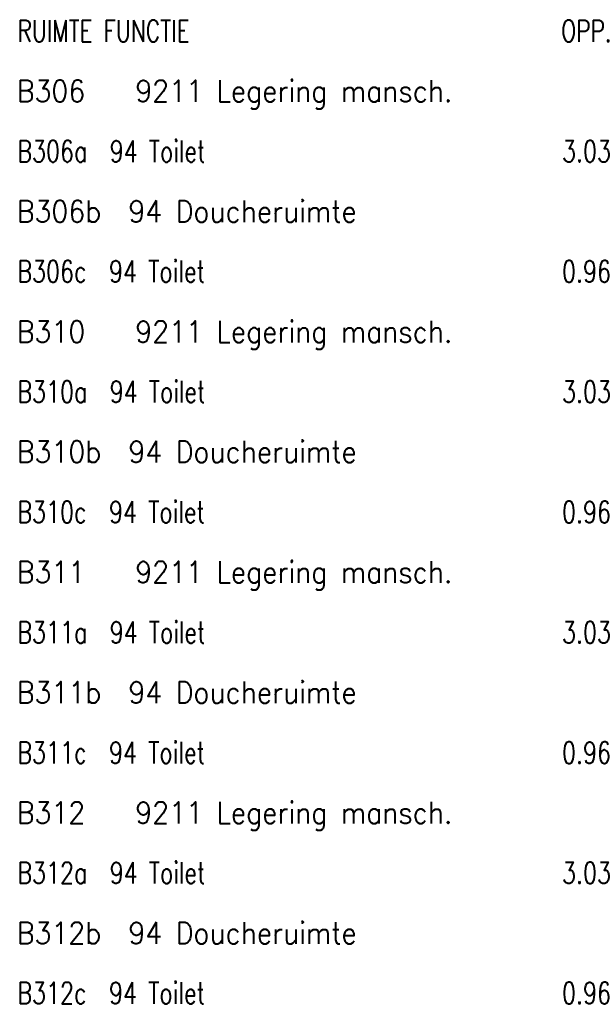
# Model space of a CAD drawing. Header units: metres. Extents: x 150886 to 151012, y 450412 to 450501.
# Tile 22 of 25: x 150982 to 150992, y 450457 to 450474. Entities that reach past the tile are written whole.
import ezdxf

# ---------------------------------------------------------------- set-up
doc = ezdxf.new("R2010")
doc.units = ezdxf.units.M
doc.header["$MEASUREMENT"] = 0
doc.layers.add('LEGENDA', color=7, linetype='Continuous', lineweight=0)
doc.styles.add('Style-STANDARD', font='STANDARD.shx')

# ---------------------------------------------------------------- blocks, each defined once
blk = doc.blocks.new('DDELEG')
at = {"layer": 'LEGENDA', "color": 7, "linetype": 'Continuous', "lineweight": 0, "style": 'Style-STANDARD'}
for s, p in [('RUIMTE FUNCTIE                              OPP.', (125.281, -0.001)), ('B306   9211 Legering mansch.               24.55', (125.281, -1.501)), ('B306a  94 Toilet                            3.03', (125.281, -3.001)), ('B306b  94 Doucheruimte                      1.24', (125.28, -4.501)), ('B306c  94 Toilet                            0.96', (125.281, -6.001)), ('B310   9211 Legering mansch.               24.55', (125.28, -7.501)), ('B310a  94 Toilet                            3.03', (125.281, -9.001)), ('B310b  94 Doucheruimte                      1.24', (125.28, -10.499)), ('B310c  94 Toilet                            0.96', (125.28, -12.001)), ('B311   9211 Legering mansch.               24.55', (125.28, -13.501)), ('B311a  94 Toilet                            3.03', (125.281, -15.001)), ('B311b  94 Doucheruimte                      1.24', (125.28, -16.501)), ('B311c  94 Toilet                            0.96', (125.281, -18.001)), ('B312   9211 Legering mansch.               24.55', (125.28, -19.499)), ('B312a  94 Toilet                            3.03', (125.281, -21.001)), ('B312b  94 Doucheruimte                      1.24', (125.28, -22.501)), ('B312c  94 Toilet                            0.96', (125.281, -24.001))]:
    blk.add_text(s, height=0.53999, rotation=359.9996, dxfattribs=at).set_placement(p)

msp = doc.modelspace()

# ---------------------------------------------------------------- block references
at = {"layer": 'LEGENDA', "color": 7, "linetype": 'Continuous', "lineweight": 0, "xscale": 0.7000018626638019, "yscale": 0.7000018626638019, "zscale": 0.7000018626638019, "rotation": 0.0003811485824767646}
msp.add_blockref('DDELEG', (150894.687, 450473.615), dxfattribs=at)

doc.saveas('drawing.dxf')
